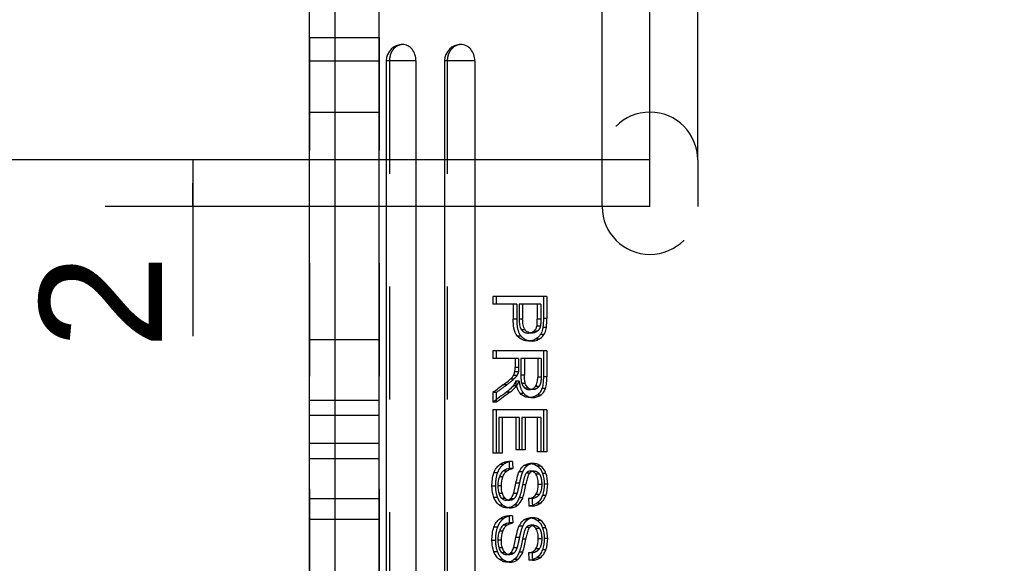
# Model space of a CAD drawing. Header units: millimetres. Extents: x 0 to 210, y 0 to 297.
# Tile 5 of 15: x 63 to 80, y 142 to 151. Entities that reach past the tile are written whole.
import ezdxf
from ezdxf.enums import TextEntityAlignment as Align

# ---------------------------------------------------------------- set-up
doc = ezdxf.new("R2010")
doc.units = ezdxf.units.MM
doc.header["$LTSCALE"] = 19.36
doc.linetypes.add('HIDDEN', pattern=[0.2, 0.1, -0.1])
doc.layers.get('0').update_dxf_attribs({"linetype": 'CONTINUOUS'})
for name, color, linetype in [('DEFAULT_2', 8, 'HIDDEN'), ('Z_AXIS', 7, 'CONTINUOUS'), ('Z_DIM_2D', 7, 'CONTINUOUS')]:
    doc.layers.add(name, color=color, linetype=linetype)
doc.styles.add('TEXTSTYLE_3', font='helveticaneueltw1g-ltcn.otf')
doc.dimstyles.new('DIMSTYLE_1', dxfattribs={"dimtxt": 2.1, "dimasz": 3.5, "dimexe": 0.18, "dimexo": 0.0625, "dimgap": 0.09, "dimtad": 1, "dimlfac": 2.5, "dimdsep": 46, "dimtxsty": 'TEXTSTYLE_3', "dimcen": 0.09, "dimclrt": 5, "dimadec": 0, "dimazin": 0, "dimtp": 0.1, "dimtm": 0.1, "dimtfac": 1, "dimtofl": 0, "dimtmove": 0, "dimatfit": 3, "dimfxl": 0, "dimtolj": 1, "dimarcsym": 0})
doc.dimstyles.new('DIMSTYLE_2', dxfattribs={"dimtxt": 2.1, "dimasz": 3.5, "dimexe": 0.18, "dimexo": 0.0625, "dimgap": 0.09, "dimtad": 1, "dimlfac": 2.5, "dimdsep": 46, "dimtxsty": 'TEXTSTYLE_3', "dimcen": 0.09, "dimclrt": 5, "dimadec": 0, "dimazin": 0, "dimtp": 0.2, "dimtm": 0.2, "dimtfac": 1, "dimtofl": 0, "dimtmove": 0, "dimatfit": 3, "dimfxl": 0, "dimtolj": 1, "dimarcsym": 0})

# ---------------------------------------------------------------- blocks, each defined once
blk = doc.blocks.new('*D1')
at = {"layer": 'Z_DIM_2D', "color": 2, "linetype": 'Continuous'}
for p, q in [((73.068, 149.015), (73.068, 158.095)), ((74.708, 149.015), (74.708, 158.095)), ((73.068, 156.595), (73.888, 156.595)), ((74.708, 156.595), (73.888, 156.595)), ((73.888, 156.595), (79.515, 156.595))]:
    blk.add_line(p, q, dxfattribs=at)
at = {"layer": 'Z_DIM_2D', "color": 5, "linetype": 'Continuous', "style": 'TEXTSTYLE_3'}
blk.add_text('4.1', height=2.1, dxfattribs=at).set_placement((75.988, 157.12))
blk = doc.blocks.new('_NONE')
blk = doc.blocks.new('*D2')
at = {"layer": 'Z_DIM_2D', "color": 2, "linetype": 'Continuous'}
for p, q in [((73.888, 149.015), (64.548, 149.015)), ((66.048, 149.015), (66.048, 148.615)), ((66.048, 148.215), (66.048, 148.615)), ((66.048, 148.615), (66.048, 145.99)), ((73.888, 148.215), (64.548, 148.215))]:
    blk.add_line(p, q, dxfattribs=at)
at = {"layer": 'Z_DIM_2D', "color": 5, "linetype": 'Continuous', "style": 'TEXTSTYLE_3'}
blk.add_text('2', height=2.1, rotation=90, dxfattribs=at).set_placement((65.523, 147.401), align=Align.RIGHT)
blk = doc.blocks.new('*D5')
at = {"layer": 'Z_DIM_2D', "color": 2, "linetype": 'Continuous'}
for p, q in [((68.048, 152.16), (68.048, 161.595)), ((73.888, 157.306), (73.888, 161.595)), ((68.048, 160.095), (70.968, 160.095)), ((73.888, 160.095), (70.968, 160.095)), ((73.888, 148.215), (73.888, 155.608))]:
    blk.add_line(p, q, dxfattribs=at)
at = {"layer": 'Z_DIM_2D', "color": 5, "linetype": 'Continuous', "style": 'TEXTSTYLE_3'}
blk.add_text('14.6', height=2.1, dxfattribs=at).set_placement((70.968, 160.62), align=Align.CENTER)
blk = doc.blocks.new('*D6')
at = {"layer": 'Z_DIM_2D', "color": 2, "linetype": 'Continuous'}
for p, q in [((62.548, 151.805), (62.548, 161.721)), ((70.448, 154.595), (61.048, 154.595)), ((62.548, 154.595), (62.548, 151.805)), ((62.548, 149.015), (62.548, 151.805)), ((73.888, 149.015), (61.048, 149.015))]:
    blk.add_line(p, q, dxfattribs=at)
at = {"layer": 'Z_DIM_2D', "color": 5, "linetype": 'Continuous', "style": 'TEXTSTYLE_3'}
blk.add_text('13.95', height=2.1, rotation=90, dxfattribs=at).set_placement((62.023, 155.374))

msp = doc.modelspace()

# ---------------------------------------------------------------- linework, layer by layer
at = {"color": 7, "linetype": 'Continuous'}
for p, q in [((68.0484, 136.5946), (68.0484, 152.1946)), ((69.8767, 150.7146), (69.8767, 138.0746)), ((70.8846, 150.7146), (70.8846, 138.0746)), ((71.194, 146.6723), (71.194, 146.5399)), ((72.1207, 146.6723), (71.194, 146.6723)), ((72.0609, 146.6723), (72.0609, 146.295)), ((72.1207, 146.6723), (72.1207, 146.295)), ((71.5439, 146.5399), (71.194, 146.5399)), ((71.5439, 146.5399), (71.5439, 146.2834)), ((71.6461, 146.5399), (71.6461, 146.2814)), ((71.9575, 146.5399), (71.6461, 146.5399)), ((71.706, 146.5399), (71.706, 146.2814)), ((71.9575, 146.5399), (71.9575, 146.2841)), ((71.194, 145.7384), (71.194, 145.6061)), ((72.1207, 145.7384), (71.194, 145.7384)), ((72.0609, 145.7384), (72.0609, 145.295)), ((72.1207, 145.7384), (72.1207, 145.295)), ((71.5764, 145.6061), (71.194, 145.6061)), ((71.5764, 145.6061), (71.5764, 145.4526)), ((71.6757, 145.6061), (71.6757, 145.3216)), ((71.9641, 145.6061), (71.6757, 145.6061)), ((71.7356, 145.6061), (71.7356, 145.3216)), ((71.9641, 145.6061), (71.9641, 145.2896)), ((71.194, 145.0236), (71.194, 144.8571)), ((71.2538, 144.8571), (71.194, 144.8571)), ((71.194, 144.7289), (71.194, 143.9826)), ((72.1207, 144.7289), (71.194, 144.7289)), ((72.0609, 144.7289), (72.0609, 144.0058)), ((72.1207, 144.7289), (72.1207, 144.0058)), ((71.2952, 144.5965), (71.2952, 143.9826)), ((71.5888, 144.5965), (71.2952, 144.5965)), ((71.355, 144.5965), (71.355, 143.9826)), ((71.5888, 144.5965), (71.5888, 144.0433)), ((71.6905, 144.5965), (71.6905, 144.0433)), ((71.9575, 144.5965), (71.6905, 144.5965)), ((71.7504, 144.5965), (71.7504, 144.0433)), ((71.9575, 144.5965), (71.9575, 144.0058)), ((71.7504, 144.0433), (71.5888, 144.0433)), ((71.355, 143.9826), (71.194, 143.9826)), ((71.5301, 143.8448), (71.4702, 143.8448)), ((72.1207, 144.0058), (71.9575, 144.0058)), ((71.5395, 143.72), (71.4797, 143.72)), ((71.8744, 143.0788), (71.8146, 143.0788)), ((71.5301, 142.913), (71.4702, 142.913)), ((71.5395, 142.7882), (71.4797, 142.7882)), ((71.8744, 142.147), (71.8146, 142.147))]:
    msp.add_line(p, q, dxfattribs=at)
at = {"color": 9, "linetype": 'Continuous'}
for p, q in [((68.4905, 136.6289), (68.4905, 152.1604)), ((69.2484, 136.5946), (69.2484, 152.1946)), ((69.8767, 150.7146), (69.3684, 150.7146)), ((70.8846, 150.7146), (70.3684, 150.7146)), ((71.6037, 146.2834), (71.5439, 146.2834)), ((71.706, 146.2814), (71.6461, 146.2814)), ((72.0173, 146.2841), (71.9575, 146.2841)), ((72.1207, 146.295), (72.0609, 146.295)), ((71.7474, 146.0993), (71.6876, 146.0993)), ((71.9577, 146.0774), (71.8979, 146.0774)), ((72.0092, 146.1608), (71.9493, 146.1608)), ((72.1124, 146.1429), (72.0526, 146.1429)), ((71.6801, 145.9903), (71.6203, 145.9903)), ((71.9869, 145.9398), (71.927, 145.9398)), ((72.0709, 146.0196), (72.0111, 146.0196)), ((71.6315, 145.3791), (71.5717, 145.3791)), ((71.6362, 145.4526), (71.5764, 145.4526)), ((71.551, 145.2518), (71.4912, 145.2518)), ((71.6088, 145.3191), (71.549, 145.3191)), ((71.7356, 145.3216), (71.6757, 145.3216)), ((72.0239, 145.2896), (71.9641, 145.2896)), ((72.1207, 145.295), (72.0609, 145.295)), ((71.4325, 145.1559), (71.3726, 145.1559)), ((71.4877, 145.0311), (71.4279, 145.0311)), ((71.6002, 145.1411), (71.5425, 145.1411)), ((71.7516, 145.1798), (71.6917, 145.1798)), ((71.8037, 145.102), (71.7439, 145.102)), ((71.9838, 145.1274), (71.9239, 145.1274)), ((72.0968, 145.0918), (72.037, 145.0918)), ((71.7261, 145.0079), (71.6663, 145.0079)), ((72.0135, 144.981), (71.9537, 144.981)), ((71.375, 143.7903), (71.3151, 143.7903)), ((71.433, 143.6791), (71.3732, 143.6791)), ((71.7859, 143.7718), (71.7261, 143.7718)), ((72.0179, 143.7637), (71.9581, 143.7637)), ((71.2731, 143.6463), (71.2133, 143.6463)), ((71.3661, 143.5782), (71.3062, 143.5782)), ((71.705, 143.665), (71.6452, 143.665)), ((71.8249, 143.6404), (71.7651, 143.6404)), ((71.9947, 143.6245), (71.9348, 143.6245)), ((72.1056, 143.6381), (72.0458, 143.6381)), ((71.2392, 143.4185), (71.1794, 143.4185)), ((71.341, 143.4246), (71.2811, 143.4246)), ((71.6509, 143.4717), (71.5911, 143.4717)), ((71.7628, 143.441), (71.703, 143.441)), ((72.0334, 143.4492), (71.9736, 143.4492)), ((72.1357, 143.4547), (72.0758, 143.4547)), ((71.2728, 143.2263), (71.2129, 143.2263)), ((71.3604, 143.291), (71.3006, 143.291)), ((71.4131, 143.205), (71.3533, 143.205)), ((71.5576, 143.2038), (71.4978, 143.2038)), ((71.6088, 143.2938), (71.549, 143.2938)), ((71.7072, 143.2196), (71.6474, 143.2196)), ((71.9909, 143.2754), (71.9311, 143.2754)), ((72.104, 143.2589), (72.0441, 143.2589)), ((71.3669, 143.0947), (71.3071, 143.0947)), ((71.619, 143.0906), (71.5591, 143.0906)), ((72.0118, 143.1282), (71.952, 143.1282)), ((71.375, 142.8585), (71.3151, 142.8585)), ((71.7859, 142.8401), (71.7261, 142.8401)), ((72.0179, 142.8319), (71.9581, 142.8319)), ((71.2731, 142.7145), (71.2133, 142.7145)), ((71.433, 142.7473), (71.3732, 142.7473)), ((71.705, 142.7332), (71.6452, 142.7332)), ((71.8249, 142.7086), (71.7651, 142.7086)), ((71.9947, 142.6927), (71.9348, 142.6927)), ((72.1056, 142.7063), (72.0458, 142.7063)), ((71.3661, 142.6464), (71.3062, 142.6464)), ((71.6509, 142.5399), (71.5911, 142.5399)), ((71.7628, 142.5092), (71.703, 142.5092)), ((72.0334, 142.5174), (71.9736, 142.5174)), ((72.1357, 142.5229), (72.0758, 142.5229)), ((71.2392, 142.4867), (71.1794, 142.4867)), ((71.341, 142.4929), (71.2811, 142.4929)), ((71.3604, 142.3592), (71.3006, 142.3592)), ((71.6088, 142.362), (71.549, 142.362)), ((71.9909, 142.3436), (71.9311, 142.3436)), ((72.104, 142.3271), (72.0441, 142.3271)), ((71.2728, 142.2945), (71.2129, 142.2945)), ((71.3669, 142.1629), (71.3071, 142.1629)), ((71.4131, 142.2732), (71.3533, 142.2732)), ((71.5576, 142.2721), (71.4978, 142.2721)), ((71.619, 142.1588), (71.5591, 142.1588)), ((71.7072, 142.2878), (71.6474, 142.2878)), ((72.0118, 142.1964), (71.952, 142.1964))]:
    msp.add_line(p, q, dxfattribs=at)
at = {"color": 7, "linetype": 'Continuous'}
for centre, radius, start, end in [((69.6484, 150.7146), 0.28, 90, 180), ((70.6484, 150.7146), 0.28, 90, 180), ((72.2678, 145.3001), 0.6866, 186.64111, 190.09031), ((71.8895, 145.2165), 0.1431, 233.16532, 241.77041), ((71.8995, 143.5895), 0.0893, 108.09321, 116.15009), ((71.4981, 143.3041), 0.1306, 223.9118, 229.37222), ((71.4274, 143.2842), 0.1078, 269.94478, 280.1622), ((71.4235, 143.2859), 0.1107, 312.13275, 317.39872), ((71.8995, 142.6577), 0.0893, 108.09327, 116.15012), ((71.4981, 142.3723), 0.1306, 223.9117, 229.37239), ((71.4274, 142.3524), 0.1078, 269.94476, 280.162), ((71.4235, 142.3541), 0.1107, 312.13293, 317.39877)]:
    msp.add_arc(centre, radius, start, end, dxfattribs=at)
for centre, major_axis, ratio, start_param, end_param in [((83.6484, 145.3416), (23.8794, 14.2448), 0.2385913, 1.9633765, 1.9720033), ((83.6484, 145.1767), (23.8757, 14.3187), 0.2391286, 1.9596567, 1.970942), ((83.6484, 145.1767), (23.7569, 14.2475), 0.2391286, 1.9597039, 1.9710457), ((83.6484, 141.8008), (-20.949, 275.871), 0.0433342, 1.5600961, 1.5605486), ((83.6484, 141.8008), (-20.8448, 274.4985), 0.0433342, 1.560059, 1.5605138), ((83.6484, 145.9788), (-20.9388, 320.4505), 0.0373613, -4.7061763, -4.7057803), ((83.6484, 140.869), (-20.949, 275.8705), 0.0433343, 1.560096, 1.5605485), ((83.6484, 140.869), (-20.8448, 274.498), 0.0433343, 1.560059, 1.5605138), ((83.6484, 145.047), (-20.9388, 320.4505), 0.0373613, -4.7061763, -4.7057803)]:
    msp.add_ellipse(centre, major_axis=major_axis, ratio=ratio, start_param=start_param, end_param=end_param, dxfattribs=at)
for points, knots in [([(69.8767, 150.7146), (69.8767, 150.7508), (69.8655, 150.8221), (69.8163, 150.9145), (69.7409, 150.9786), (69.6783, 150.9948), (69.6484, 150.9948)], [0, 0, 0, 0, 0.2730101, 0.5333237, 0.7742326, 1, 1, 1, 1]), ([(70.8846, 150.7146), (70.8846, 150.7509), (70.8729, 150.8224), (70.8217, 150.9151), (70.7435, 150.9789), (70.6793, 150.9948), (70.6484, 150.9948)], [0, 0, 0, 0, 0.2692909, 0.527872, 0.7702134, 1, 1, 1, 1]), ([(71.6203, 145.9903), (71.5859, 146.027), (71.5495, 146.1296), (71.5439, 146.2312), (71.5439, 146.2834)], [0, 0, 0, 0, 0.4904766, 1, 1, 1, 1]), ([(71.6461, 146.2814), (71.6461, 146.2495), (71.6494, 146.1869), (71.6687, 146.1238), (71.6876, 146.0993)], [0, 0, 0, 0, 0.5071834, 1, 1, 1, 1]), ([(71.7474, 146.0993), (71.7285, 146.1239), (71.7093, 146.187), (71.706, 146.2495), (71.706, 146.2814)], [0, 0, 0, 0, 0.4931069, 1, 1, 1, 1]), ([(71.9493, 146.1608), (71.954, 146.1808), (71.9566, 146.2223), (71.9575, 146.2635), (71.9575, 146.2841)], [0, 0, 0, 0, 0.4992184, 1, 1, 1, 1]), ([(71.6876, 146.0993), (71.7013, 146.0814), (71.7377, 146.0523), (71.7828, 146.0454), (71.8045, 146.0454)], [0, 0, 0, 0, 0.5099382, 1, 1, 1, 1]), ([(71.8045, 146.0454), (71.821, 146.0454), (71.8547, 146.0501), (71.8847, 146.0668), (71.8979, 146.0774)], [0, 0, 0, 0, 0.4932688, 1, 1, 1, 1]), ([(71.8979, 146.0774), (71.9105, 146.0876), (71.9331, 146.1128), (71.9455, 146.1443), (71.9493, 146.1608)], [0, 0, 0, 0, 0.4893228, 1, 1, 1, 1]), ([(72.0526, 146.1429), (72.051, 146.132), (72.0432, 146.0892), (72.0281, 146.0473), (72.0111, 146.0196)], [0, 0, 0, 0, 0.2534647, 1, 1, 1, 1]), ([(72.0709, 146.0196), (72.0766, 146.0287), (72.0968, 146.0674), (72.1076, 146.1104), (72.1124, 146.1429)], [0, 0, 0, 0, 0.2465378, 1, 1, 1, 1]), ([(71.808, 145.909), (71.7738, 145.909), (71.7028, 145.9215), (71.6446, 145.9644), (71.6203, 145.9903)], [0, 0, 0, 0, 0.4911489, 1, 1, 1, 1]), ([(71.927, 145.9398), (71.9179, 145.9346), (71.8807, 145.9166), (71.8388, 145.909), (71.808, 145.909)], [0, 0, 0, 0, 0.2544599, 1, 1, 1, 1]), ([(71.8679, 145.909), (71.8986, 145.909), (71.9405, 145.9166), (71.9777, 145.9346), (71.9869, 145.9398)], [0, 0, 0, 0, 0.7455328, 1, 1, 1, 1]), ([(72.0111, 146.0196), (72.0059, 146.011), (71.9833, 145.9793), (71.9521, 145.954), (71.927, 145.9398)], [0, 0, 0, 0, 0.2572699, 1, 1, 1, 1]), ([(71.9869, 145.9398), (71.9951, 145.9445), (72.0279, 145.9653), (72.0556, 145.9946), (72.0709, 146.0196)], [0, 0, 0, 0, 0.2448269, 1, 1, 1, 1]), ([(71.5717, 145.3791), (71.5725, 145.3834), (71.576, 145.4077), (71.5764, 145.4324), (71.5764, 145.4526)], [0, 0, 0, 0, 0.1776966, 1, 1, 1, 1]), ([(71.4912, 145.2518), (71.4966, 145.2567), (71.5181, 145.277), (71.5382, 145.2995), (71.549, 145.3191)], [0, 0, 0, 0, 0.2467835, 1, 1, 1, 1]), ([(71.6757, 145.3216), (71.6757, 145.2977), (71.6774, 145.2501), (71.6846, 145.2025), (71.6917, 145.1798)], [0, 0, 0, 0, 0.5016475, 1, 1, 1, 1]), ([(71.7516, 145.1798), (71.7445, 145.2025), (71.7372, 145.2501), (71.7356, 145.2977), (71.7356, 145.3216)], [0, 0, 0, 0, 0.4983781, 1, 1, 1, 1]), ([(71.9239, 145.1274), (71.941, 145.1493), (71.9604, 145.2048), (71.9641, 145.261), (71.9641, 145.2896)], [0, 0, 0, 0, 0.492866, 1, 1, 1, 1]), ([(72.0609, 145.295), (72.0609, 145.2607), (72.0584, 145.1924), (72.0478, 145.1241), (72.037, 145.0918)], [0, 0, 0, 0, 0.5017282, 1, 1, 1, 1]), ([(72.0968, 145.0918), (72.1076, 145.1241), (72.1182, 145.1924), (72.1207, 145.2607), (72.1207, 145.295)], [0, 0, 0, 0, 0.4982788, 1, 1, 1, 1]), ([(71.5425, 145.1411), (71.5341, 145.1306), (71.4995, 145.0903), (71.4594, 145.055), (71.4279, 145.0311)], [0, 0, 0, 0, 0.2538824, 1, 1, 1, 1]), ([(71.4877, 145.0311), (71.4981, 145.039), (71.5396, 145.072), (71.5775, 145.1098), (71.6023, 145.1411)], [0, 0, 0, 0, 0.2467972, 1, 1, 1, 1]), ([(71.6663, 145.0079), (71.6559, 145.0192), (71.6184, 145.0704), (71.6002, 145.1329), (71.5919, 145.1798)], [0, 0, 0, 0, 0.2440179, 1, 1, 1, 1]), ([(71.6917, 145.1798), (71.6942, 145.172), (71.7052, 145.1425), (71.7252, 145.116), (71.7439, 145.102)], [0, 0, 0, 0, 0.2587584, 1, 1, 1, 1]), ([(71.7439, 145.102), (71.7496, 145.0977), (71.7731, 145.0825), (71.8016, 145.0754), (71.8223, 145.0754)], [0, 0, 0, 0, 0.2564947, 1, 1, 1, 1]), ([(71.8422, 145.0769), (71.858, 145.0793), (71.8897, 145.0909), (71.9137, 145.1142), (71.9239, 145.1274)], [0, 0, 0, 0, 0.4888962, 1, 1, 1, 1]), ([(72.037, 145.0918), (72.0294, 145.0691), (72.0074, 145.0266), (71.9725, 144.9941), (71.9537, 144.981)], [0, 0, 0, 0, 0.510495, 1, 1, 1, 1]), ([(72.0135, 144.981), (72.0323, 144.9941), (72.0672, 145.0266), (72.0892, 145.0691), (72.0968, 145.0918)], [0, 0, 0, 0, 0.4893064, 1, 1, 1, 1]), ([(71.8223, 144.939), (71.7937, 144.939), (71.7345, 144.9497), (71.6863, 144.9861), (71.6663, 145.0079)], [0, 0, 0, 0, 0.4908336, 1, 1, 1, 1]), ([(71.9537, 144.981), (71.9344, 144.9675), (71.8922, 144.946), (71.8453, 144.939), (71.8223, 144.939)], [0, 0, 0, 0, 0.5057668, 1, 1, 1, 1]), ([(71.8821, 144.939), (71.9051, 144.939), (71.952, 144.946), (71.9942, 144.9675), (72.0135, 144.981)], [0, 0, 0, 0, 0.4942243, 1, 1, 1, 1]), ([(71.3151, 143.7903), (71.3375, 143.8073), (71.387, 143.8347), (71.4428, 143.8442), (71.4702, 143.8448)], [0, 0, 0, 0, 0.506057, 1, 1, 1, 1]), ([(71.2133, 143.6463), (71.2236, 143.6749), (71.2502, 143.7289), (71.292, 143.7727), (71.3151, 143.7903)], [0, 0, 0, 0, 0.5107085, 1, 1, 1, 1]), ([(71.3732, 143.6791), (71.3655, 143.6729), (71.3361, 143.6445), (71.317, 143.607), (71.3062, 143.5782)], [0, 0, 0, 0, 0.2430639, 1, 1, 1, 1]), ([(71.3661, 143.5782), (71.3697, 143.588), (71.3854, 143.6253), (71.4094, 143.6604), (71.433, 143.6791)], [0, 0, 0, 0, 0.2579541, 1, 1, 1, 1]), ([(71.4797, 143.72), (71.4703, 143.7188), (71.4326, 143.7125), (71.3958, 143.6969), (71.3732, 143.6791)], [0, 0, 0, 0, 0.2475522, 1, 1, 1, 1]), ([(71.433, 143.6791), (71.4407, 143.6852), (71.473, 143.7063), (71.5112, 143.7165), (71.5395, 143.72)], [0, 0, 0, 0, 0.2561281, 1, 1, 1, 1]), ([(71.6452, 143.665), (71.65, 143.6755), (71.6702, 143.7155), (71.6991, 143.7523), (71.7261, 143.7718)], [0, 0, 0, 0, 0.2570214, 1, 1, 1, 1]), ([(71.7261, 143.7718), (71.7419, 143.7833), (71.7769, 143.8013), (71.8157, 143.8066), (71.8348, 143.8066)], [0, 0, 0, 0, 0.5053328, 1, 1, 1, 1]), ([(71.8425, 143.6791), (71.828, 143.6791), (71.7976, 143.6729), (71.7745, 143.6523), (71.7651, 143.6404)], [0, 0, 0, 0, 0.4885865, 1, 1, 1, 1]), ([(71.8348, 143.8066), (71.8566, 143.8066), (71.9011, 143.7991), (71.9402, 143.7771), (71.9581, 143.7637)], [0, 0, 0, 0, 0.4935054, 1, 1, 1, 1]), ([(71.9348, 143.6245), (71.924, 143.6401), (71.8982, 143.6683), (71.8604, 143.6791), (71.8425, 143.6791)], [0, 0, 0, 0, 0.5141663, 1, 1, 1, 1]), ([(72.0179, 143.7637), (72, 143.7771), (71.9609, 143.7991), (71.9164, 143.8066), (71.8946, 143.8066)], [0, 0, 0, 0, 0.5064941, 1, 1, 1, 1]), ([(71.9581, 143.7637), (71.9681, 143.7561), (72.0066, 143.7216), (72.0324, 143.6747), (72.0458, 143.6381)], [0, 0, 0, 0, 0.2435547, 1, 1, 1, 1]), ([(72.1056, 143.6381), (72.1011, 143.6505), (72.0812, 143.6979), (72.0485, 143.7408), (72.0179, 143.7637)], [0, 0, 0, 0, 0.2579894, 1, 1, 1, 1]), ([(71.5911, 143.4717), (71.5992, 143.5111), (71.6142, 143.5763), (71.6341, 143.6406), (71.6452, 143.665)], [0, 0, 0, 0, 0.5998913, 1, 1, 1, 1]), ([(71.7651, 143.6404), (71.7545, 143.6269), (71.7413, 143.5939), (71.7209, 143.5274), (71.7098, 143.4756), (71.703, 143.441)], [0, 0, 0, 0, 0.2454902, 0.4959727, 1, 1, 1, 1]), ([(71.7628, 143.441), (71.7684, 143.4691), (71.7805, 143.5248), (71.7959, 143.5799), (71.8066, 143.6062)], [0, 0, 0, 0, 0.5018129, 1, 1, 1, 1]), ([(71.9736, 143.4492), (71.9736, 143.4798), (71.9703, 143.54), (71.9519, 143.6), (71.9348, 143.6245)], [0, 0, 0, 0, 0.5060756, 1, 1, 1, 1]), ([(71.2129, 143.2263), (71.2072, 143.2414), (71.187, 143.3035), (71.1794, 143.3694), (71.1794, 143.4185)], [0, 0, 0, 0, 0.2478534, 1, 1, 1, 1]), ([(71.549, 143.2938), (71.5561, 143.315), (71.5704, 143.3744), (71.5833, 143.4339), (71.5911, 143.4717)], [0, 0, 0, 0, 0.3672701, 1, 1, 1, 1]), ([(71.703, 143.441), (71.6956, 143.4036), (71.6796, 143.3292), (71.6614, 143.2549), (71.6474, 143.2196)], [0, 0, 0, 0, 0.5015569, 1, 1, 1, 1]), ([(71.7072, 143.2196), (71.7212, 143.2549), (71.7394, 143.3292), (71.7554, 143.4036), (71.7628, 143.441)], [0, 0, 0, 0, 0.4984508, 1, 1, 1, 1]), ([(71.9311, 143.2754), (71.9571, 143.3118), (71.9714, 143.3743), (71.9736, 143.4339), (71.9736, 143.4492)], [0, 0, 0, 0, 0.744892, 1, 1, 1, 1]), ([(71.3071, 143.0947), (71.2965, 143.1027), (71.2557, 143.1389), (71.2276, 143.1878), (71.2129, 143.2263)], [0, 0, 0, 0, 0.2428702, 1, 1, 1, 1]), ([(71.3006, 143.291), (71.3033, 143.2827), (71.3153, 143.2512), (71.3342, 143.2213), (71.3533, 143.205)], [0, 0, 0, 0, 0.2577252, 1, 1, 1, 1]), ([(71.3533, 143.205), (71.3636, 143.1961), (71.3868, 143.1813), (71.414, 143.1764), (71.4273, 143.1764)], [0, 0, 0, 0, 0.5078016, 1, 1, 1, 1]), ([(71.4464, 143.178), (71.4605, 143.1806), (71.479, 143.1885), (71.4941, 143.2005), (71.4978, 143.2038)], [0, 0, 0, 0, 0.7432098, 1, 1, 1, 1]), ([(71.505, 143.211), (71.5102, 143.2167), (71.5293, 143.2418), (71.5415, 143.2713), (71.549, 143.2938)], [0, 0, 0, 0, 0.2447941, 1, 1, 1, 1]), ([(71.6474, 143.2196), (71.6424, 143.2071), (71.6213, 143.1593), (71.5898, 143.1146), (71.5591, 143.0906)], [0, 0, 0, 0, 0.2572498, 1, 1, 1, 1]), ([(71.619, 143.0906), (71.629, 143.0985), (71.6672, 143.1349), (71.6926, 143.1827), (71.7072, 143.2196)], [0, 0, 0, 0, 0.2433821, 1, 1, 1, 1]), ([(71.8062, 143.2057), (71.8299, 143.2086), (71.8783, 143.2215), (71.9166, 143.2552), (71.9311, 143.2754)], [0, 0, 0, 0, 0.4893318, 1, 1, 1, 1]), ([(72.0441, 143.2589), (72.0346, 143.2331), (72.0108, 143.1842), (71.9732, 143.144), (71.952, 143.1282)], [0, 0, 0, 0, 0.5094733, 1, 1, 1, 1]), ([(72.0118, 143.1282), (72.033, 143.144), (72.0706, 143.1841), (72.0944, 143.2331), (72.104, 143.2589)], [0, 0, 0, 0, 0.490337, 1, 1, 1, 1]), ([(71.4367, 143.0488), (71.4138, 143.0488), (71.3669, 143.0572), (71.3259, 143.0806), (71.3071, 143.0947)], [0, 0, 0, 0, 0.4936103, 1, 1, 1, 1]), ([(71.5591, 143.0906), (71.5416, 143.077), (71.5024, 143.0554), (71.4583, 143.0488), (71.4367, 143.0488)], [0, 0, 0, 0, 0.5069559, 1, 1, 1, 1]), ([(71.4965, 143.0488), (71.5181, 143.0488), (71.5622, 143.0554), (71.6015, 143.077), (71.619, 143.0906)], [0, 0, 0, 0, 0.4929992, 1, 1, 1, 1]), ([(71.952, 143.1282), (71.932, 143.1132), (71.888, 143.0893), (71.8388, 143.0801), (71.8146, 143.0788)], [0, 0, 0, 0, 0.5061385, 1, 1, 1, 1]), ([(71.8744, 143.0788), (71.8987, 143.0801), (71.9478, 143.0893), (71.9919, 143.1132), (72.0118, 143.1282)], [0, 0, 0, 0, 0.4938272, 1, 1, 1, 1]), ([(71.2133, 142.7145), (71.2236, 142.7431), (71.2502, 142.7971), (71.292, 142.8409), (71.3151, 142.8585)], [0, 0, 0, 0, 0.5107085, 1, 1, 1, 1]), ([(71.3151, 142.8585), (71.3375, 142.8755), (71.387, 142.9029), (71.4428, 142.9124), (71.4702, 142.913)], [0, 0, 0, 0, 0.506057, 1, 1, 1, 1]), ([(71.6452, 142.7332), (71.65, 142.7437), (71.6702, 142.7837), (71.6991, 142.8205), (71.7261, 142.8401)], [0, 0, 0, 0, 0.2570215, 1, 1, 1, 1]), ([(71.7261, 142.8401), (71.7419, 142.8515), (71.7769, 142.8695), (71.8157, 142.8748), (71.8348, 142.8748)], [0, 0, 0, 0, 0.5053327, 1, 1, 1, 1]), ([(71.8348, 142.8748), (71.8566, 142.8748), (71.9011, 142.8674), (71.9402, 142.8453), (71.9581, 142.8319)], [0, 0, 0, 0, 0.4935054, 1, 1, 1, 1]), ([(72.0179, 142.8319), (72, 142.8453), (71.9609, 142.8674), (71.9164, 142.8748), (71.8946, 142.8748)], [0, 0, 0, 0, 0.5064941, 1, 1, 1, 1]), ([(71.9581, 142.8319), (71.9681, 142.8244), (72.0066, 142.7898), (72.0324, 142.7429), (72.0458, 142.7063)], [0, 0, 0, 0, 0.2435546, 1, 1, 1, 1]), ([(72.1056, 142.7063), (72.1011, 142.7188), (72.0812, 142.7661), (72.0485, 142.809), (72.0179, 142.8319)], [0, 0, 0, 0, 0.2579894, 1, 1, 1, 1]), ([(71.3732, 142.7473), (71.3655, 142.7412), (71.3361, 142.7127), (71.317, 142.6752), (71.3062, 142.6464)], [0, 0, 0, 0, 0.2430639, 1, 1, 1, 1]), ([(71.3661, 142.6464), (71.3697, 142.6562), (71.3854, 142.6935), (71.4094, 142.7286), (71.433, 142.7473)], [0, 0, 0, 0, 0.257954, 1, 1, 1, 1]), ([(71.4797, 142.7882), (71.4703, 142.787), (71.4326, 142.7807), (71.3958, 142.7651), (71.3732, 142.7473)], [0, 0, 0, 0, 0.2475522, 1, 1, 1, 1]), ([(71.433, 142.7473), (71.4407, 142.7534), (71.473, 142.7745), (71.5112, 142.7847), (71.5395, 142.7882)], [0, 0, 0, 0, 0.2561281, 1, 1, 1, 1]), ([(71.5911, 142.5399), (71.5992, 142.5793), (71.6142, 142.6445), (71.6341, 142.7088), (71.6452, 142.7332)], [0, 0, 0, 0, 0.5998909, 1, 1, 1, 1]), ([(71.7651, 142.7086), (71.7545, 142.6951), (71.7413, 142.6621), (71.7209, 142.5956), (71.7098, 142.5438), (71.703, 142.5092)], [0, 0, 0, 0, 0.2454902, 0.4959727, 1, 1, 1, 1]), ([(71.7628, 142.5092), (71.7684, 142.5373), (71.7805, 142.593), (71.7959, 142.6482), (71.8066, 142.6745)], [0, 0, 0, 0, 0.5018129, 1, 1, 1, 1]), ([(71.8425, 142.7473), (71.828, 142.7473), (71.7976, 142.7411), (71.7745, 142.7205), (71.7651, 142.7086)], [0, 0, 0, 0, 0.4885864, 1, 1, 1, 1]), ([(71.9348, 142.6927), (71.924, 142.7083), (71.8982, 142.7365), (71.8604, 142.7473), (71.8425, 142.7473)], [0, 0, 0, 0, 0.5141663, 1, 1, 1, 1]), ([(71.9736, 142.5174), (71.9736, 142.548), (71.9703, 142.6082), (71.9519, 142.6682), (71.9348, 142.6927)], [0, 0, 0, 0, 0.5060756, 1, 1, 1, 1]), ([(71.549, 142.362), (71.5561, 142.3832), (71.5704, 142.4426), (71.5833, 142.5022), (71.5911, 142.5399)], [0, 0, 0, 0, 0.3672698, 1, 1, 1, 1]), ([(71.703, 142.5092), (71.6956, 142.4718), (71.6796, 142.3974), (71.6614, 142.3231), (71.6474, 142.2878)], [0, 0, 0, 0, 0.5015569, 1, 1, 1, 1]), ([(71.7072, 142.2878), (71.7212, 142.3231), (71.7394, 142.3974), (71.7554, 142.4718), (71.7628, 142.5092)], [0, 0, 0, 0, 0.4984508, 1, 1, 1, 1]), ([(71.9311, 142.3436), (71.9571, 142.38), (71.9714, 142.4425), (71.9736, 142.5021), (71.9736, 142.5174)], [0, 0, 0, 0, 0.7448921, 1, 1, 1, 1]), ([(71.2129, 142.2945), (71.2072, 142.3096), (71.187, 142.3718), (71.1794, 142.4376), (71.1794, 142.4867)], [0, 0, 0, 0, 0.2478534, 1, 1, 1, 1]), ([(71.3006, 142.3592), (71.3033, 142.3509), (71.3153, 142.3194), (71.3342, 142.2895), (71.3533, 142.2732)], [0, 0, 0, 0, 0.2577251, 1, 1, 1, 1]), ([(71.505, 142.2792), (71.5102, 142.2849), (71.5293, 142.31), (71.5415, 142.3395), (71.549, 142.362)], [0, 0, 0, 0, 0.2447941, 1, 1, 1, 1]), ([(71.8062, 142.2739), (71.8299, 142.2768), (71.8783, 142.2898), (71.9166, 142.3234), (71.9311, 142.3436)], [0, 0, 0, 0, 0.4893318, 1, 1, 1, 1]), ([(72.0441, 142.3271), (72.0346, 142.3014), (72.0108, 142.2524), (71.9732, 142.2122), (71.952, 142.1964)], [0, 0, 0, 0, 0.5094733, 1, 1, 1, 1]), ([(72.0118, 142.1964), (72.033, 142.2122), (72.0706, 142.2524), (72.0944, 142.3013), (72.104, 142.3271)], [0, 0, 0, 0, 0.490337, 1, 1, 1, 1]), ([(71.3071, 142.1629), (71.2965, 142.1709), (71.2557, 142.2071), (71.2276, 142.2561), (71.2129, 142.2945)], [0, 0, 0, 0, 0.2428702, 1, 1, 1, 1]), ([(71.4367, 142.117), (71.4138, 142.117), (71.3669, 142.1254), (71.3259, 142.1488), (71.3071, 142.1629)], [0, 0, 0, 0, 0.4936103, 1, 1, 1, 1]), ([(71.3533, 142.2732), (71.3636, 142.2643), (71.3868, 142.2495), (71.414, 142.2446), (71.4273, 142.2446)], [0, 0, 0, 0, 0.5078016, 1, 1, 1, 1]), ([(71.5591, 142.1588), (71.5416, 142.1452), (71.5024, 142.1236), (71.4583, 142.117), (71.4367, 142.117)], [0, 0, 0, 0, 0.506956, 1, 1, 1, 1]), ([(71.4464, 142.2463), (71.4605, 142.2488), (71.479, 142.2567), (71.4941, 142.2687), (71.4978, 142.2721)], [0, 0, 0, 0, 0.7432097, 1, 1, 1, 1]), ([(71.4965, 142.117), (71.5181, 142.117), (71.5622, 142.1236), (71.6015, 142.1452), (71.619, 142.1588)], [0, 0, 0, 0, 0.4929991, 1, 1, 1, 1]), ([(71.6474, 142.2878), (71.6424, 142.2753), (71.6213, 142.2275), (71.5898, 142.1828), (71.5591, 142.1588)], [0, 0, 0, 0, 0.2572498, 1, 1, 1, 1]), ([(71.619, 142.1588), (71.629, 142.1667), (71.6672, 142.2032), (71.6926, 142.2509), (71.7072, 142.2878)], [0, 0, 0, 0, 0.2433822, 1, 1, 1, 1]), ([(71.952, 142.1964), (71.932, 142.1814), (71.888, 142.1575), (71.8388, 142.1483), (71.8146, 142.147)], [0, 0, 0, 0, 0.5061385, 1, 1, 1, 1]), ([(71.8744, 142.147), (71.8987, 142.1483), (71.9478, 142.1575), (71.9919, 142.1814), (72.0118, 142.1964)], [0, 0, 0, 0, 0.4938272, 1, 1, 1, 1])]:
    msp.add_open_spline(points, degree=3, knots=knots, dxfattribs=at)
for points in [[(72.0609, 146.295), (72.0609, 146.2443), (72.0601, 146.1931), (72.0526, 146.1429)], [(72.1124, 146.1429), (72.1199, 146.1931), (72.1207, 146.2443), (72.1207, 146.295)], [(71.7809, 146.068), (71.7681, 146.0764), (71.7567, 146.0872), (71.7474, 146.0993)], [(71.8203, 146.0507), (71.8064, 146.0544), (71.7929, 146.0602), (71.7809, 146.068)], [(71.549, 145.3191), (71.5594, 145.3378), (71.5675, 145.3581), (71.5717, 145.3791)], [(71.3726, 145.1559), (71.4135, 145.1861), (71.4536, 145.2176), (71.4912, 145.2518)], [(71.5858, 145.2207), (71.574, 145.1929), (71.5613, 145.1648), (71.5425, 145.1411)], [(71.7863, 145.1177), (71.7701, 145.135), (71.7586, 145.1571), (71.7516, 145.1798)], [(71.8037, 145.102), (71.7975, 145.1067), (71.7916, 145.112), (71.7863, 145.1177)], [(71.8523, 145.0788), (71.8417, 145.0813), (71.8314, 145.0853), (71.8218, 145.0905)], [(71.8223, 145.0754), (71.8289, 145.0754), (71.8356, 145.0759), (71.8422, 145.0769)], [(71.1794, 143.4185), (71.1794, 143.4953), (71.1871, 143.5741), (71.2133, 143.6463)], [(71.3062, 143.5782), (71.288, 143.5296), (71.2811, 143.4765), (71.2811, 143.4246)], [(71.341, 143.4246), (71.341, 143.4765), (71.3479, 143.5296), (71.3661, 143.5782)], [(71.8066, 143.6062), (71.8115, 143.6182), (71.8169, 143.6302), (71.8249, 143.6404)], [(71.8249, 143.6404), (71.8344, 143.6524), (71.8464, 143.663), (71.8602, 143.6697)], [(72.0458, 143.6381), (72.067, 143.5799), (72.0758, 143.5166), (72.0758, 143.4547)], [(72.1357, 143.4547), (72.1357, 143.5166), (72.1268, 143.5799), (72.1056, 143.6381)], [(71.2811, 143.4246), (71.2811, 143.3796), (71.2863, 143.3337), (71.3006, 143.291)], [(71.3604, 143.291), (71.3461, 143.3337), (71.341, 143.3796), (71.341, 143.4246)], [(72.0758, 143.4547), (72.0758, 143.3886), (72.0671, 143.3209), (72.0441, 143.2589)], [(72.104, 143.2589), (72.1269, 143.3209), (72.1357, 143.3886), (72.1357, 143.4547)], [(71.3882, 143.2331), (71.3761, 143.2507), (71.3672, 143.2707), (71.3604, 143.291)], [(71.404, 143.2135), (71.3982, 143.2196), (71.3929, 143.2262), (71.3882, 143.2331)], [(71.4298, 143.1927), (71.4239, 143.1964), (71.4183, 143.2005), (71.4131, 143.205)], [(71.4571, 143.1805), (71.4476, 143.1833), (71.4383, 143.1875), (71.4298, 143.1927)], [(71.1794, 142.4867), (71.1794, 142.5635), (71.1871, 142.6424), (71.2133, 142.7145)], [(71.8066, 142.6745), (71.8115, 142.6864), (71.8169, 142.6984), (71.8249, 142.7086)], [(71.8249, 142.7086), (71.8344, 142.7206), (71.8464, 142.7312), (71.8602, 142.7379)], [(72.0458, 142.7063), (72.067, 142.6481), (72.0758, 142.5848), (72.0758, 142.5229)], [(72.1357, 142.5229), (72.1357, 142.5848), (72.1268, 142.6481), (72.1056, 142.7063)], [(71.3062, 142.6464), (71.288, 142.5978), (71.2811, 142.5447), (71.2811, 142.4929)], [(71.341, 142.4929), (71.341, 142.5447), (71.3479, 142.5978), (71.3661, 142.6464)], [(72.0758, 142.5229), (72.0758, 142.4568), (72.0671, 142.3891), (72.0441, 142.3271)], [(72.104, 142.3271), (72.1269, 142.3891), (72.1357, 142.4568), (72.1357, 142.5229)], [(71.2811, 142.4929), (71.2811, 142.4478), (71.2863, 142.4019), (71.3006, 142.3592)], [(71.3604, 142.3592), (71.3461, 142.4019), (71.341, 142.4478), (71.341, 142.4929)], [(71.3882, 142.3013), (71.3761, 142.3189), (71.3672, 142.3389), (71.3604, 142.3592)], [(71.404, 142.2818), (71.3982, 142.2878), (71.3929, 142.2944), (71.3882, 142.3013)], [(71.4298, 142.2609), (71.4239, 142.2646), (71.4183, 142.2687), (71.4131, 142.2732)], [(71.4571, 142.2488), (71.4476, 142.2515), (71.4383, 142.2557), (71.4298, 142.2609)]]:
    msp.add_open_spline(points, degree=3, dxfattribs=at)
at = {"layer": 'DEFAULT_2', "color": 8, "linetype": 'HIDDEN'}
for p, q in [((69.4219, 150.7146), (69.4219, 138.0746)), ((70.4139, 150.7146), (70.4139, 138.0746)), ((71.2538, 146.6723), (71.2538, 146.5399)), ((71.6037, 146.5399), (71.5439, 146.5399)), ((71.6037, 146.5399), (71.6037, 146.2834)), ((72.0173, 146.5399), (71.9575, 146.5399)), ((72.0173, 146.5399), (72.0173, 146.2841)), ((71.8643, 146.0454), (71.8045, 146.0454)), ((71.8679, 145.909), (71.808, 145.909)), ((71.2538, 145.7384), (71.2538, 145.6061)), ((71.6362, 145.6061), (71.5764, 145.6061)), ((71.6362, 145.6061), (71.6362, 145.4526)), ((72.0239, 145.6061), (71.9641, 145.6061)), ((72.0239, 145.6061), (72.0239, 145.2896)), ((71.6457, 145.2207), (71.5858, 145.2207)), ((71.6023, 145.1411), (71.6002, 145.1411)), ((71.8821, 145.0754), (71.8223, 145.0754)), ((71.2538, 145.0236), (71.194, 145.0236)), ((71.2538, 145.0236), (71.2538, 144.8571)), ((71.8821, 144.939), (71.8223, 144.939)), ((71.2538, 144.7289), (71.2538, 143.9826)), ((71.6486, 144.5965), (71.5888, 144.5965)), ((71.6486, 144.5965), (71.6486, 144.0433)), ((72.0173, 144.5965), (71.9575, 144.5965)), ((72.0173, 144.5965), (72.0173, 144.0058)), ((71.8946, 143.8066), (71.8348, 143.8066)), ((71.9023, 143.6791), (71.8425, 143.6791)), ((71.4871, 143.1764), (71.4273, 143.1764)), ((71.8661, 143.2057), (71.8062, 143.2057)), ((71.4965, 143.0488), (71.4367, 143.0488)), ((71.8946, 142.8748), (71.8348, 142.8748)), ((71.9023, 142.7473), (71.8425, 142.7473)), ((71.4871, 142.2446), (71.4273, 142.2446)), ((71.8661, 142.2739), (71.8062, 142.2739)), ((71.4965, 142.117), (71.4367, 142.117))]:
    msp.add_line(p, q, dxfattribs=at)
for centre, radius, start, end in [((71.8594, 146.2), 0.1543, 255.30484, 260.42377), ((70.9586, 145.5121), 0.7463, 336.13245, 337.01229), ((71.4867, 143.2834), 0.107, 253.9618, 259.27991), ((71.4871, 143.2857), 0.1094, 259.30245, 270.00524), ((71.4867, 142.3516), 0.107, 253.96204, 259.28011), ((71.4871, 142.3539), 0.1094, 259.30266, 270.00526)]:
    msp.add_arc(centre, radius, start, end, dxfattribs=at)
for centre, major_axis, ratio, start_param, end_param in [((83.6484, 145.3416), (23.7605, 14.1739), 0.2385913, 1.9634371, 1.972107), ((83.6484, 145.9788), (-20.8347, 318.8562), 0.0373613, -4.706133, -4.7057351), ((83.6484, 145.047), (-20.8347, 318.8562), 0.0373613, -4.706133, -4.7057351)]:
    msp.add_ellipse(centre, major_axis=major_axis, ratio=ratio, start_param=start_param, end_param=end_param, dxfattribs=at)
for points, knots in [([(69.6484, 150.9948), (69.6185, 150.9948), (69.5562, 150.9787), (69.4813, 150.9144), (69.4329, 150.8219), (69.4219, 150.7508), (69.4219, 150.7146)], [0, 0, 0, 0, 0.2257431, 0.4660428, 0.7263054, 1, 1, 1, 1]), ([(70.6484, 150.9948), (70.6176, 150.9948), (70.5535, 150.979), (70.4758, 150.915), (70.4254, 150.8223), (70.4139, 150.7508), (70.4139, 150.7146)], [0, 0, 0, 0, 0.2297833, 0.4715646, 0.7300853, 1, 1, 1, 1]), ([(71.6037, 146.2834), (71.6037, 146.2312), (71.6093, 146.1296), (71.6457, 146.027), (71.6801, 145.9903)], [0, 0, 0, 0, 0.5095389, 1, 1, 1, 1]), ([(72.0173, 146.2841), (72.0173, 146.2635), (72.0164, 146.2223), (72.0138, 146.1808), (72.0092, 146.1608)], [0, 0, 0, 0, 0.5007713, 1, 1, 1, 1]), ([(71.9577, 146.0774), (71.9445, 146.0668), (71.9146, 146.0501), (71.8808, 146.0454), (71.8643, 146.0454)], [0, 0, 0, 0, 0.5067267, 1, 1, 1, 1]), ([(72.0092, 146.1608), (72.0053, 146.1443), (71.993, 146.1128), (71.9703, 146.0876), (71.9577, 146.0774)], [0, 0, 0, 0, 0.5107306, 1, 1, 1, 1]), ([(71.6801, 145.9903), (71.7044, 145.9644), (71.7626, 145.9215), (71.8336, 145.909), (71.8679, 145.909)], [0, 0, 0, 0, 0.5088359, 1, 1, 1, 1]), ([(71.6362, 145.4526), (71.6362, 145.4447), (71.6358, 145.4202), (71.6347, 145.3954), (71.6315, 145.3791)], [0, 0, 0, 0, 0.3227981, 1, 1, 1, 1]), ([(71.6088, 145.3191), (71.6052, 145.3124), (71.5886, 145.2878), (71.5674, 145.2666), (71.551, 145.2518)], [0, 0, 0, 0, 0.2550383, 1, 1, 1, 1]), ([(71.6457, 145.2207), (71.648, 145.2012), (71.6596, 145.1262), (71.6877, 145.0496), (71.7261, 145.0079)], [0, 0, 0, 0, 0.256983, 1, 1, 1, 1]), ([(72.0239, 145.2896), (72.0239, 145.261), (72.0203, 145.2048), (72.0008, 145.1493), (71.9838, 145.1274)], [0, 0, 0, 0, 0.5071491, 1, 1, 1, 1]), ([(71.9838, 145.1274), (71.9715, 145.1116), (71.9413, 145.0841), (71.9012, 145.0754), (71.8821, 145.0754)], [0, 0, 0, 0, 0.5119339, 1, 1, 1, 1]), ([(71.7261, 145.0079), (71.7461, 144.9861), (71.7943, 144.9497), (71.8536, 144.939), (71.8821, 144.939)], [0, 0, 0, 0, 0.5091535, 1, 1, 1, 1]), ([(71.5301, 143.8448), (71.5027, 143.8442), (71.4469, 143.8347), (71.3973, 143.8073), (71.375, 143.7903)], [0, 0, 0, 0, 0.4939238, 1, 1, 1, 1]), ([(71.375, 143.7903), (71.3518, 143.7727), (71.31, 143.7289), (71.2834, 143.6749), (71.2731, 143.6463)], [0, 0, 0, 0, 0.4892737, 1, 1, 1, 1]), ([(71.7859, 143.7718), (71.777, 143.7654), (71.7431, 143.7356), (71.7191, 143.6959), (71.705, 143.665)], [0, 0, 0, 0, 0.2438738, 1, 1, 1, 1]), ([(71.8946, 143.8066), (71.8755, 143.8066), (71.8367, 143.8013), (71.8017, 143.7833), (71.7859, 143.7718)], [0, 0, 0, 0, 0.494657, 1, 1, 1, 1]), ([(71.9023, 143.6791), (71.9203, 143.6791), (71.958, 143.6683), (71.9838, 143.6401), (71.9947, 143.6245)], [0, 0, 0, 0, 0.4858606, 1, 1, 1, 1]), ([(71.705, 143.665), (71.694, 143.6406), (71.674, 143.5763), (71.659, 143.5111), (71.6509, 143.4717)], [0, 0, 0, 0, 0.4001087, 1, 1, 1, 1]), ([(71.9947, 143.6245), (72.0117, 143.6), (72.0301, 143.54), (72.0334, 143.4798), (72.0334, 143.4492)], [0, 0, 0, 0, 0.4940292, 1, 1, 1, 1]), ([(71.2392, 143.4185), (71.2392, 143.4021), (71.2417, 143.3369), (71.2553, 143.2718), (71.2728, 143.2263)], [0, 0, 0, 0, 0.2521221, 1, 1, 1, 1]), ([(71.6509, 143.4717), (71.6431, 143.4339), (71.6302, 143.3744), (71.6159, 143.315), (71.6088, 143.2938)], [0, 0, 0, 0, 0.6327299, 1, 1, 1, 1]), ([(72.0334, 143.4492), (72.0334, 143.4339), (72.0312, 143.3743), (72.0169, 143.3118), (71.9909, 143.2754)], [0, 0, 0, 0, 0.2551146, 1, 1, 1, 1]), ([(71.2728, 143.2263), (71.2778, 143.2132), (71.2996, 143.1635), (71.3347, 143.1189), (71.3669, 143.0947)], [0, 0, 0, 0, 0.2587254, 1, 1, 1, 1]), ([(71.5576, 143.2038), (71.5479, 143.1951), (71.5257, 143.1808), (71.4997, 143.1764), (71.4871, 143.1764)], [0, 0, 0, 0, 0.5085299, 1, 1, 1, 1]), ([(71.6088, 143.2938), (71.606, 143.2853), (71.594, 143.253), (71.5767, 143.2211), (71.5576, 143.2038)], [0, 0, 0, 0, 0.2566897, 1, 1, 1, 1]), ([(71.9909, 143.2754), (71.9764, 143.2552), (71.9381, 143.2215), (71.8898, 143.2086), (71.8661, 143.2057)], [0, 0, 0, 0, 0.5105241, 1, 1, 1, 1]), ([(71.3669, 143.0947), (71.3857, 143.0806), (71.4267, 143.0572), (71.4736, 143.0488), (71.4965, 143.0488)], [0, 0, 0, 0, 0.5064601, 1, 1, 1, 1]), ([(71.375, 142.8585), (71.3518, 142.8409), (71.31, 142.7971), (71.2834, 142.7431), (71.2731, 142.7145)], [0, 0, 0, 0, 0.4892736, 1, 1, 1, 1]), ([(71.5301, 142.913), (71.5027, 142.9124), (71.4469, 142.9029), (71.3973, 142.8755), (71.375, 142.8585)], [0, 0, 0, 0, 0.4939238, 1, 1, 1, 1]), ([(71.7859, 142.8401), (71.777, 142.8336), (71.7431, 142.8038), (71.7191, 142.7641), (71.705, 142.7332)], [0, 0, 0, 0, 0.2438738, 1, 1, 1, 1]), ([(71.8946, 142.8748), (71.8755, 142.8748), (71.8367, 142.8695), (71.8017, 142.8515), (71.7859, 142.8401)], [0, 0, 0, 0, 0.494657, 1, 1, 1, 1]), ([(71.705, 142.7332), (71.694, 142.7088), (71.674, 142.6445), (71.659, 142.5793), (71.6509, 142.5399)], [0, 0, 0, 0, 0.4001091, 1, 1, 1, 1]), ([(71.9023, 142.7473), (71.9203, 142.7473), (71.958, 142.7365), (71.9838, 142.7083), (71.9947, 142.6927)], [0, 0, 0, 0, 0.4858606, 1, 1, 1, 1]), ([(71.9947, 142.6927), (72.0117, 142.6682), (72.0301, 142.6082), (72.0334, 142.548), (72.0334, 142.5174)], [0, 0, 0, 0, 0.4940292, 1, 1, 1, 1]), ([(71.6509, 142.5399), (71.6431, 142.5022), (71.6302, 142.4426), (71.6159, 142.3832), (71.6088, 142.362)], [0, 0, 0, 0, 0.6327302, 1, 1, 1, 1]), ([(72.0334, 142.5174), (72.0334, 142.5021), (72.0312, 142.4425), (72.0169, 142.38), (71.9909, 142.3436)], [0, 0, 0, 0, 0.2551146, 1, 1, 1, 1]), ([(71.2392, 142.4867), (71.2392, 142.4703), (71.2417, 142.4051), (71.2553, 142.3401), (71.2728, 142.2945)], [0, 0, 0, 0, 0.2521221, 1, 1, 1, 1]), ([(71.6088, 142.362), (71.606, 142.3536), (71.594, 142.3212), (71.5767, 142.2893), (71.5576, 142.2721)], [0, 0, 0, 0, 0.2566897, 1, 1, 1, 1]), ([(71.9909, 142.3436), (71.9764, 142.3234), (71.9381, 142.2898), (71.8898, 142.2768), (71.8661, 142.2739)], [0, 0, 0, 0, 0.510524, 1, 1, 1, 1]), ([(71.2728, 142.2945), (71.2778, 142.2814), (71.2996, 142.2317), (71.3347, 142.1871), (71.3669, 142.1629)], [0, 0, 0, 0, 0.2587254, 1, 1, 1, 1]), ([(71.3669, 142.1629), (71.3857, 142.1488), (71.4267, 142.1254), (71.4736, 142.117), (71.4965, 142.117)], [0, 0, 0, 0, 0.5064601, 1, 1, 1, 1]), ([(71.5576, 142.2721), (71.5479, 142.2633), (71.5257, 142.249), (71.4997, 142.2446), (71.4871, 142.2446)], [0, 0, 0, 0, 0.5085299, 1, 1, 1, 1])]:
    msp.add_open_spline(points, degree=3, knots=knots, dxfattribs=at)
for points in [[(71.8643, 146.0454), (71.8541, 146.0454), (71.8438, 146.0461), (71.8337, 146.0478)], [(71.6315, 145.3791), (71.6273, 145.3581), (71.6192, 145.3378), (71.6088, 145.3191)], [(71.551, 145.2518), (71.5134, 145.2176), (71.4733, 145.1861), (71.4325, 145.1559)], [(71.6023, 145.1411), (71.6187, 145.1618), (71.6304, 145.186), (71.6411, 145.2102)], [(71.8821, 145.0754), (71.8721, 145.0754), (71.862, 145.0765), (71.8523, 145.0788)], [(71.8718, 143.6744), (71.877, 143.6761), (71.8823, 143.6773), (71.8877, 143.6781)], [(71.8877, 143.6781), (71.8925, 143.6788), (71.8975, 143.6791), (71.9023, 143.6791)], [(71.2731, 143.6463), (71.247, 143.5741), (71.2392, 143.4953), (71.2392, 143.4185)], [(71.2731, 142.7145), (71.247, 142.6424), (71.2392, 142.5635), (71.2392, 142.4867)], [(71.8718, 142.7427), (71.877, 142.7444), (71.8823, 142.7456), (71.8877, 142.7463)], [(71.8877, 142.7463), (71.8925, 142.747), (71.8975, 142.7473), (71.9023, 142.7473)]]:
    msp.add_open_spline(points, degree=3, dxfattribs=at)
at = {"layer": 'Z_AXIS', "color": 8, "linetype": 'HIDDEN'}
for p, q in [((68.0484, 151.1146), (68.0484, 137.6746)), ((68.0484, 151.1146), (69.2484, 151.1146)), ((69.2484, 151.1146), (69.2484, 137.6746)), ((68.0484, 149.8346), (69.2484, 149.8346)), ((73.0684, 148.2146), (73.0684, 149.0146)), ((74.7084, 149.0146), (74.7084, 148.2146)), ((68.0484, 143.206), (69.2484, 143.206))]:
    msp.add_line(p, q, dxfattribs=at)
at = {"layer": 'Z_AXIS', "color": 9, "linetype": 'Continuous'}
for p, q in [((68.0484, 150.7146), (69.2484, 150.7146)), ((68.0484, 145.9346), (69.2484, 145.9346)), ((68.0484, 144.8948), (69.2484, 144.8948)), ((68.0484, 144.6348), (69.2484, 144.6348)), ((68.0484, 144.1545), (69.2484, 144.1545)), ((68.0484, 143.8945), (69.2484, 143.8945)), ((68.0484, 142.8546), (69.2484, 142.8546))]:
    msp.add_line(p, q, dxfattribs=at)
at = {"layer": 'Z_AXIS', "color": 7, "linetype": 'Continuous'}
for p, q in [((69.3684, 150.7146), (69.3684, 138.0746)), ((70.3684, 150.7146), (70.3684, 138.0746))]:
    msp.add_line(p, q, dxfattribs=at)
at = {"layer": 'Z_AXIS', "color": 8, "linetype": 'HIDDEN'}
for centre, start, end in [((73.8884, 149.0146), 0, 180), ((73.8884, 148.2146), 180, 360)]:
    msp.add_arc(centre, 0.82, start, end, dxfattribs=at)

# ---------------------------------------------------------------- dimensions: what is measured, and where the dimension line sits
at = {"layer": 'Z_DIM_2D', "color": 2, "linetype": 'Continuous'}
for base, p1, p2, dimstyle, picture, middle in [((73.8884, 160.0946), (68.0484, 152.1604), (73.8884, 148.2146), 'DIMSTYLE_2', '*D5', (68.5001, 161.6696)), ((74.7084, 156.5946), (73.0684, 149.0146), (74.7084, 149.0146), 'DIMSTYLE_1', '*D1', (77.7514, 158.1696))]:
    dim = msp.add_linear_dim(base=base, p1=p1, p2=p2, dimstyle=dimstyle, override={"dimblk1": 'NONE', "dimblk2": 'NONE', "dimsah": 1}, dxfattribs=at)
    dim.commit()
    dim.dimension.update_dxf_attribs({"geometry": picture, "text_midpoint": middle, "dimtype": 160})
for base, p1, p2, dimstyle, picture, middle in [((62.5484, 149.0146), (70.4484, 154.5946), (73.8884, 149.0146), 'DIMSTYLE_2', '*D6', (60.9734, 158.5476)), ((66.0484, 148.2146), (73.8884, 149.0146), (73.8884, 148.2146), 'DIMSTYLE_1', '*D2', (65.1054, 145.4345))]:
    dim = msp.add_linear_dim(base=base, p1=p1, p2=p2, angle=270, dimstyle=dimstyle, override={"dimblk1": 'NONE', "dimblk2": 'NONE', "dimsah": 1}, dxfattribs=at)
    dim.commit()
    dim.dimension.update_dxf_attribs({"geometry": picture, "text_midpoint": middle, "dimtype": 160})

doc.saveas('drawing.dxf')
